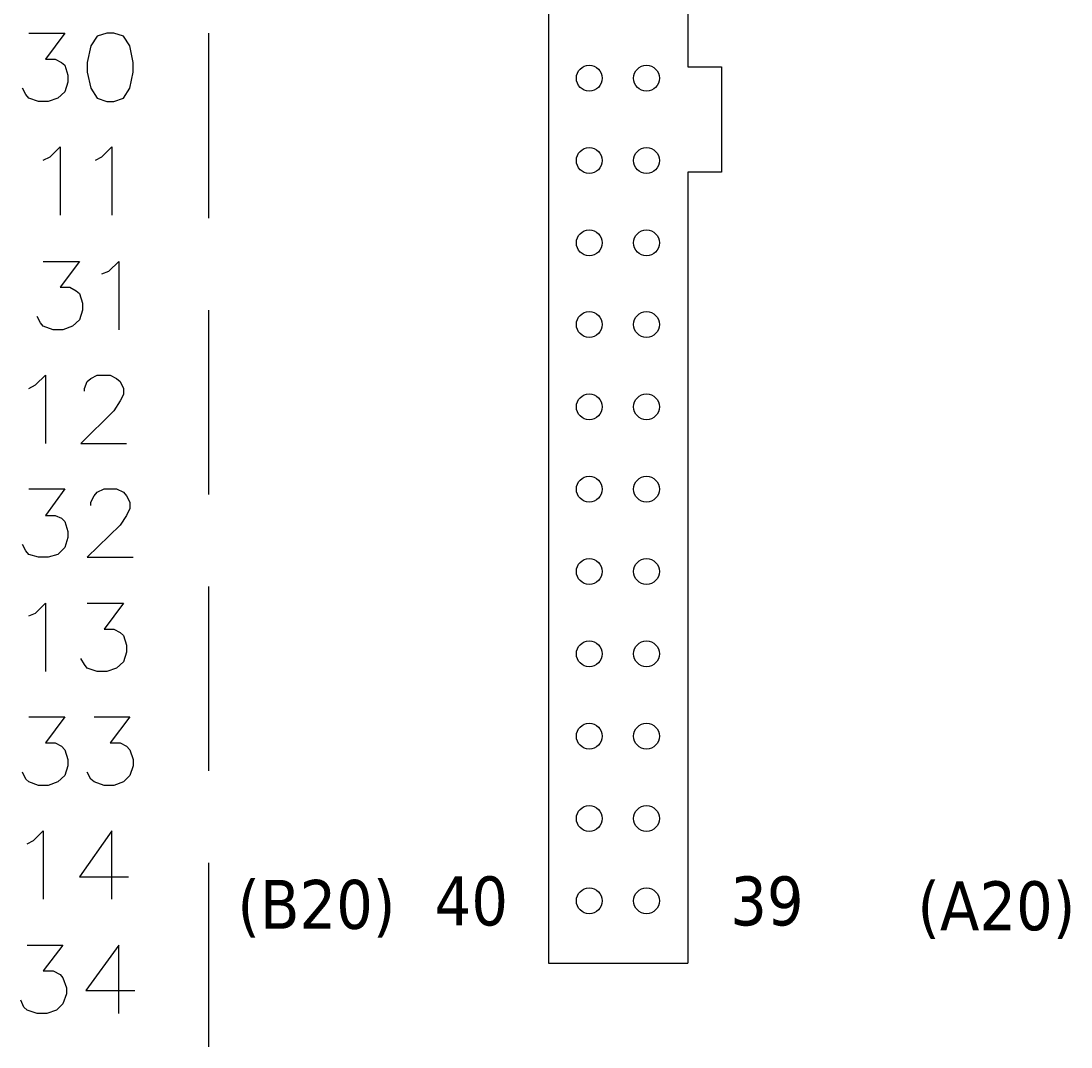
# Model space of a CAD drawing. Header units: inches. Extents: x 0 to 1016, y 0 to 711.
# Tile 13 of 17: x 808 to 899, y 354 to 442. Entities that reach past the tile are written whole.
import ezdxf

# ---------------------------------------------------------------- set-up
doc = ezdxf.new("R2010")
doc.units = ezdxf.units.IN
doc.header["$LTSCALE"] = 10
doc.header["$MEASUREMENT"] = 0

msp = doc.modelspace()

# ---------------------------------------------------------------- linework, layer by layer
at = {"lineweight": 25}
for p, q in [((853.667, 506.526), (853.667, 361.326)), ((865.667, 506.526), (865.667, 438.426)), ((824.447, 425.406), (824.447, 441.306)), ((865.667, 429.366), (865.667, 361.326)), ((824.447, 401.646), (824.447, 417.486)), ((824.447, 377.886), (824.447, 393.726)), ((824.447, 354.126), (824.447, 369.966)), ((853.667, 361.326), (865.667, 361.326))]:
    msp.add_line(p, q, dxfattribs=at)
for points in [[(808.967, 441.306), (812.087, 441.306), (810.407, 439.086), (811.247, 439.086), (811.787, 438.786), (812.087, 438.546), (812.327, 437.706), (812.327, 437.106), (812.087, 436.266), (811.487, 435.726), (810.647, 435.426), (809.807, 435.426), (808.967, 435.726), (808.727, 436.026), (808.427, 436.566)], [(815.687, 441.306), (814.847, 441.066), (814.307, 440.226), (814.007, 438.786), (814.007, 437.946), (814.307, 436.566), (814.847, 435.726), (815.687, 435.426), (816.287, 435.426), (817.127, 435.726), (817.667, 436.566), (817.967, 437.946), (817.967, 438.786), (817.667, 440.226), (817.127, 441.066), (816.287, 441.306), (815.687, 441.306)], [(865.667, 438.426), (868.547, 438.426), (868.547, 429.366), (865.667, 429.366)], [(810.227, 430.386), (810.827, 430.686), (811.667, 431.526), (811.667, 425.646)], [(814.727, 430.386), (815.267, 430.686), (816.107, 431.526), (816.107, 425.646)], [(810.227, 421.686), (813.347, 421.686), (811.667, 419.466), (812.507, 419.466), (813.047, 419.166), (813.347, 418.926), (813.587, 418.086), (813.587, 417.486), (813.347, 416.646), (812.747, 416.106), (811.907, 415.806), (811.067, 415.806), (810.227, 416.106), (809.987, 416.406), (809.687, 416.946)], [(815.267, 420.606), (815.867, 420.846), (816.707, 421.686), (816.707, 415.806)], [(808.967, 410.766), (809.567, 411.066), (810.407, 411.906), (810.407, 406.026)], [(813.767, 410.526), (813.767, 410.766), (814.007, 411.366), (814.307, 411.606), (814.847, 411.906), (815.987, 411.906), (816.527, 411.606), (816.827, 411.366), (817.127, 410.766), (817.127, 410.226), (816.827, 409.686), (816.287, 408.846), (813.467, 406.026), (817.367, 406.026)], [(808.967, 402.126), (812.087, 402.126), (810.407, 399.846), (811.247, 399.846), (811.787, 399.606), (812.087, 399.306), (812.327, 398.466), (812.327, 397.926), (812.087, 397.086), (811.487, 396.486), (810.647, 396.246), (809.807, 396.246), (808.967, 396.486), (808.727, 396.786), (808.427, 397.326)], [(814.307, 400.686), (814.307, 400.986), (814.607, 401.526), (814.847, 401.826), (815.447, 402.126), (816.527, 402.126), (817.127, 401.826), (817.367, 401.526), (817.667, 400.986), (817.667, 400.446), (817.367, 399.846), (816.827, 399.006), (814.007, 396.246), (817.967, 396.246)], [(808.967, 391.206), (809.567, 391.446), (810.407, 392.286), (810.407, 386.406)], [(814.007, 392.286), (817.127, 392.286), (815.447, 390.066), (816.287, 390.066), (816.827, 389.766), (817.127, 389.526), (817.367, 388.686), (817.367, 388.086), (817.127, 387.246), (816.527, 386.706), (815.687, 386.406), (814.847, 386.406), (814.007, 386.706), (813.767, 387.006), (813.467, 387.546)], [(808.967, 382.506), (812.087, 382.506), (810.407, 380.286), (811.247, 380.286), (811.787, 379.986), (812.087, 379.686), (812.327, 378.846), (812.327, 378.306), (812.087, 377.466), (811.487, 376.926), (810.647, 376.626), (809.807, 376.626), (808.967, 376.926), (808.727, 377.166), (808.427, 377.766)], [(814.607, 382.506), (817.667, 382.506), (815.987, 380.286), (816.827, 380.286), (817.367, 379.986), (817.667, 379.686), (817.967, 378.846), (817.967, 378.306), (817.667, 377.466), (817.127, 376.926), (816.287, 376.626), (815.447, 376.626), (814.607, 376.926), (814.307, 377.166), (814.007, 377.766)], [(808.847, 371.586), (809.387, 371.886), (810.227, 372.726), (810.227, 366.846)], [(816.107, 366.846), (816.107, 372.726), (813.347, 368.766), (817.547, 368.766)], [(808.847, 362.886), (811.907, 362.886), (810.227, 360.666), (811.067, 360.666), (811.667, 360.366), (811.907, 360.066), (812.207, 359.226), (812.207, 358.686), (811.907, 357.846), (811.367, 357.306), (810.527, 357.006), (809.687, 357.006), (808.847, 357.306), (808.547, 357.546), (808.307, 358.146)], [(816.707, 357.006), (816.707, 362.886), (813.887, 358.986), (818.087, 358.986)]]:
    msp.add_lwpolyline(points, dxfattribs=at)
for points in [[(858.287, 437.436), (858.287, 438.049), (857.79, 438.546), (857.177, 438.546), (856.564, 438.546), (856.067, 438.049), (856.067, 437.436), (856.067, 436.823), (856.564, 436.326), (857.177, 436.326), (857.79, 436.326), (858.287, 436.823), (858.287, 437.436)], [(863.207, 437.436), (863.207, 438.049), (862.71, 438.546), (862.097, 438.546), (861.484, 438.546), (860.987, 438.049), (860.987, 437.436), (860.987, 436.823), (861.484, 436.326), (862.097, 436.326), (862.71, 436.326), (863.207, 436.823), (863.207, 437.436)], [(858.287, 430.356), (858.287, 430.969), (857.79, 431.466), (857.177, 431.466), (856.564, 431.466), (856.067, 430.969), (856.067, 430.356), (856.067, 429.743), (856.564, 429.246), (857.177, 429.246), (857.79, 429.246), (858.287, 429.743), (858.287, 430.356)], [(863.207, 430.356), (863.207, 430.969), (862.71, 431.466), (862.097, 431.466), (861.484, 431.466), (860.987, 430.969), (860.987, 430.356), (860.987, 429.743), (861.484, 429.246), (862.097, 429.246), (862.71, 429.246), (863.207, 429.743), (863.207, 430.356)], [(858.287, 423.276), (858.287, 423.889), (857.79, 424.386), (857.177, 424.386), (856.564, 424.386), (856.067, 423.889), (856.067, 423.276), (856.067, 422.663), (856.564, 422.166), (857.177, 422.166), (857.79, 422.166), (858.287, 422.663), (858.287, 423.276)], [(863.207, 423.276), (863.207, 423.889), (862.71, 424.386), (862.097, 424.386), (861.484, 424.386), (860.987, 423.889), (860.987, 423.276), (860.987, 422.663), (861.484, 422.166), (862.097, 422.166), (862.71, 422.166), (863.207, 422.663), (863.207, 423.276)], [(858.287, 416.256), (858.287, 416.869), (857.79, 417.366), (857.177, 417.366), (856.564, 417.366), (856.067, 416.869), (856.067, 416.256), (856.067, 415.643), (856.564, 415.146), (857.177, 415.146), (857.79, 415.146), (858.287, 415.643), (858.287, 416.256)], [(863.207, 416.256), (863.207, 416.869), (862.71, 417.366), (862.097, 417.366), (861.484, 417.366), (860.987, 416.869), (860.987, 416.256), (860.987, 415.643), (861.484, 415.146), (862.097, 415.146), (862.71, 415.146), (863.207, 415.643), (863.207, 416.256)], [(858.287, 409.176), (858.287, 409.789), (857.79, 410.286), (857.177, 410.286), (856.564, 410.286), (856.067, 409.789), (856.067, 409.176), (856.067, 408.563), (856.564, 408.066), (857.177, 408.066), (857.79, 408.066), (858.287, 408.563), (858.287, 409.176)], [(863.207, 409.176), (863.207, 409.789), (862.71, 410.286), (862.097, 410.286), (861.484, 410.286), (860.987, 409.789), (860.987, 409.176), (860.987, 408.563), (861.484, 408.066), (862.097, 408.066), (862.71, 408.066), (863.207, 408.563), (863.207, 409.176)], [(858.287, 402.096), (858.287, 402.709), (857.79, 403.206), (857.177, 403.206), (856.564, 403.206), (856.067, 402.709), (856.067, 402.096), (856.067, 401.483), (856.564, 400.986), (857.177, 400.986), (857.79, 400.986), (858.287, 401.483), (858.287, 402.096)], [(863.207, 402.096), (863.207, 402.709), (862.71, 403.206), (862.097, 403.206), (861.484, 403.206), (860.987, 402.709), (860.987, 402.096), (860.987, 401.483), (861.484, 400.986), (862.097, 400.986), (862.71, 400.986), (863.207, 401.483), (863.207, 402.096)], [(858.287, 395.016), (858.287, 395.629), (857.79, 396.126), (857.177, 396.126), (856.564, 396.126), (856.067, 395.629), (856.067, 395.016), (856.067, 394.403), (856.564, 393.906), (857.177, 393.906), (857.79, 393.906), (858.287, 394.403), (858.287, 395.016)], [(863.207, 395.016), (863.207, 395.629), (862.71, 396.126), (862.097, 396.126), (861.484, 396.126), (860.987, 395.629), (860.987, 395.016), (860.987, 394.403), (861.484, 393.906), (862.097, 393.906), (862.71, 393.906), (863.207, 394.403), (863.207, 395.016)], [(858.287, 387.936), (858.287, 388.549), (857.79, 389.046), (857.177, 389.046), (856.564, 389.046), (856.067, 388.549), (856.067, 387.936), (856.067, 387.323), (856.564, 386.826), (857.177, 386.826), (857.79, 386.826), (858.287, 387.323), (858.287, 387.936)], [(863.207, 387.936), (863.207, 388.549), (862.71, 389.046), (862.097, 389.046), (861.484, 389.046), (860.987, 388.549), (860.987, 387.936), (860.987, 387.323), (861.484, 386.826), (862.097, 386.826), (862.71, 386.826), (863.207, 387.323), (863.207, 387.936)], [(858.287, 380.856), (858.287, 381.469), (857.79, 381.966), (857.177, 381.966), (856.564, 381.966), (856.067, 381.469), (856.067, 380.856), (856.067, 380.243), (856.564, 379.746), (857.177, 379.746), (857.79, 379.746), (858.287, 380.243), (858.287, 380.856)], [(863.207, 380.856), (863.207, 381.469), (862.71, 381.966), (862.097, 381.966), (861.484, 381.966), (860.987, 381.469), (860.987, 380.856), (860.987, 380.243), (861.484, 379.746), (862.097, 379.746), (862.71, 379.746), (863.207, 380.243), (863.207, 380.856)], [(858.287, 373.776), (858.287, 374.389), (857.79, 374.886), (857.177, 374.886), (856.564, 374.886), (856.067, 374.389), (856.067, 373.776), (856.067, 373.163), (856.564, 372.666), (857.177, 372.666), (857.79, 372.666), (858.287, 373.163), (858.287, 373.776)], [(863.207, 373.776), (863.207, 374.389), (862.71, 374.886), (862.097, 374.886), (861.484, 374.886), (860.987, 374.389), (860.987, 373.776), (860.987, 373.163), (861.484, 372.666), (862.097, 372.666), (862.71, 372.666), (863.207, 373.163), (863.207, 373.776)], [(858.287, 366.696), (858.287, 367.309), (857.79, 367.806), (857.177, 367.806), (856.564, 367.806), (856.067, 367.309), (856.067, 366.696), (856.067, 366.083), (856.564, 365.586), (857.177, 365.586), (857.79, 365.586), (858.287, 366.083), (858.287, 366.696)], [(863.207, 366.696), (863.207, 367.309), (862.71, 367.806), (862.097, 367.806), (861.484, 367.806), (860.987, 367.309), (860.987, 366.696), (860.987, 366.083), (861.484, 365.586), (862.097, 365.586), (862.71, 365.586), (863.207, 366.083), (863.207, 366.696)]]:
    msp.add_open_spline(points, degree=3, knots=[0, 0, 0, 0, 1, 1, 1, 2, 2, 2, 3, 3, 3, 4, 4, 4, 4], dxfattribs=at)

# ---------------------------------------------------------------- texts
at = {"char_height": 0.2, "attachment_point": 7}
for s, insert in [('{\\Ftahoma|c0;\\H21.02548x;\\C18;40}', (843.88, 364.506)), ('{\\Ftahoma|c0;\\H21.02548x;\\C18;39}', (869.299, 364.506)), ('{\\Ftahoma|c0;\\H21.02548x;\\C18;(B20)}', (826.92, 363.528)), ('{\\Ftahoma|c0;\\H21.02548x;\\C18;(A20)}', (885.4, 363.408))]:
    msp.add_mtext(s, dxfattribs=dict(at, insert=insert))

doc.saveas('drawing.dxf')
